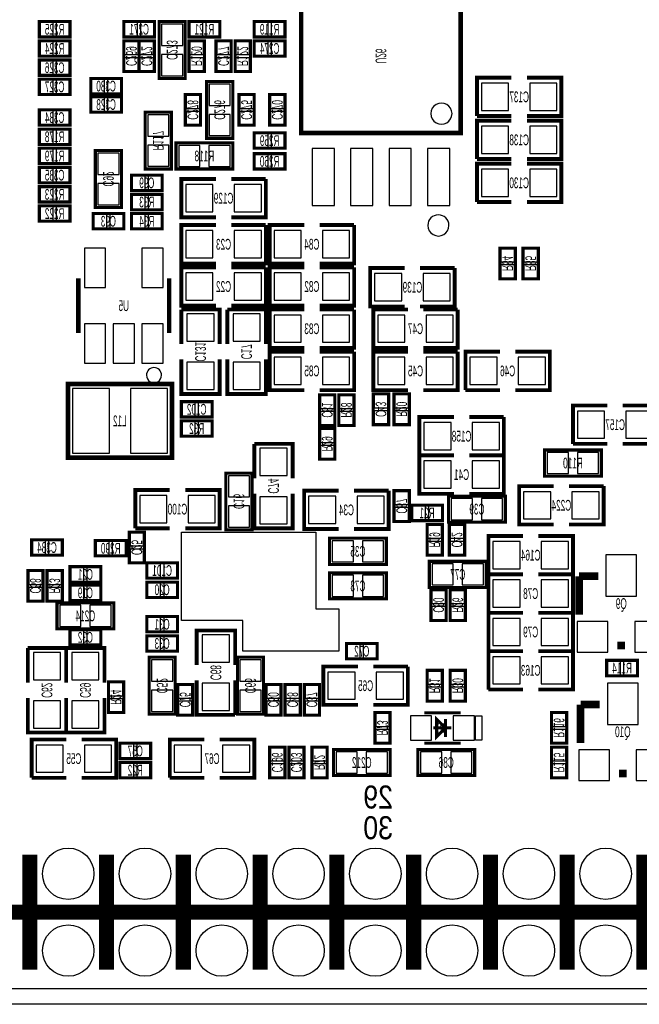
# Model space of a CAD drawing. Extents: x 0 to 3394, y 0 to 2205.
# Tile 2 of 7: x 1159 to 1966, y 0 to 1282. Entities that reach past the tile are written whole.
import ezdxf
from ezdxf.enums import TextEntityAlignment as Align

# ---------------------------------------------------------------- set-up
doc = ezdxf.new("R2010")
doc.units = 0
for name, color, linetype in [('BG_OUTLINE', 12, 'CONTINUOUS'), ('BG_SILKSCREEN_BOTTOM', 150, 'CONTINUOUS'), ('BG_SOLDERMASK_BOTTOM', 12, 'CONTINUOUS'), ('PG_SILKSCREEN_BOTTOM', 150, 'CONTINUOUS'), ('PIN_SOLDERMASK_BOTTOM', 171, 'CONTINUOUS'), ('RD_SILKSCREEN_BOTTOM', 2, 'CONTINUOUS'), ('RKI_ALL', 2, 'CONTINUOUS')]:
    doc.layers.add(name, color=color, linetype=linetype)

msp = doc.modelspace()

# ---------------------------------------------------------------- linework, layer by layer
at = {"layer": 'BG_OUTLINE'}
msp.add_lwpolyline([(3287.4, 2204.72, -0.414214), (3346.46, 2145.67), (3346.46, 59.06, -0.414249), (3287.4, 0), (59.06, 0, -0.41426), (0, 59.06), (0, 2145.67, -0.414229), (59.06, 2204.72), (629.92, 2204.72, -0.414239), (669.29, 2165.35), (669.29, 2066.93, 0.414244), (728.35, 2007.87, 0.414203), (787.4, 2066.93), (787.4, 2165.35, -0.414224), (826.77, 2204.72)], format="xyb", close=True, dxfattribs=at)
at = {"layer": 'BG_SOLDERMASK_BOTTOM'}
msp.add_lwpolyline([(1370, 615), (1545, 615), (1545, 515), (1575, 515), (1575, 460), (1450, 460), (1450, 500), (1370, 500)], close=True, dxfattribs=at)
at = {"layer": 'PG_SILKSCREEN_BOTTOM'}
for points, const_width in [([(1526.059, 1135), (1526.059, 1335), (1733.941, 1335), (1733.941, 1135), (1526.059, 1135)], 6), ([(1185, 1280), (1225, 1280), (1225, 1260), (1185, 1260), (1185, 1280)], 4), ([(1295, 1280), (1335, 1280), (1335, 1260), (1295, 1260), (1295, 1280)], 4), ([(1375, 1206), (1375, 1280), (1341, 1280), (1341, 1206), (1375, 1206)], 4), ([(1380, 1280), (1420, 1280), (1420, 1260), (1380, 1260), (1380, 1280)], 4), ([(1465, 1280), (1505, 1280), (1505, 1260), (1465, 1260), (1465, 1280)], 4), ([(1185, 1255), (1225, 1255), (1225, 1235), (1185, 1235), (1185, 1255)], 4), ([(1295, 1215), (1295, 1255), (1315, 1255), (1315, 1215), (1295, 1215)], 4), ([(1315, 1215), (1315, 1255), (1335, 1255), (1335, 1215), (1315, 1215)], 4), ([(1400, 1255), (1400, 1215), (1380, 1215), (1380, 1255), (1400, 1255)], 4), ([(1415, 1215), (1415, 1255), (1435, 1255), (1435, 1215), (1415, 1215)], 4), ([(1440, 1215), (1440, 1255), (1460, 1255), (1460, 1215), (1440, 1215)], 4), ([(1505, 1235), (1465, 1235), (1465, 1255), (1505, 1255), (1505, 1235)], 4), ([(1185, 1230), (1225, 1230), (1225, 1210), (1185, 1210), (1185, 1230)], 4), ([(1185, 1205), (1225, 1205), (1225, 1185), (1185, 1185), (1185, 1205)], 4), ([(1252, 1206), (1292, 1206), (1292, 1186), (1252, 1186), (1252, 1206)], 4), ([(1800, 1207), (1755, 1207), (1755, 1157)], 5), ([(1820, 1157), (1865, 1157), (1865, 1207), (1820, 1207)], 5), ([(1437, 1128), (1437, 1202), (1403, 1202), (1403, 1128), (1437, 1128)], 4), ([(1252, 1182), (1292, 1182), (1292, 1162), (1252, 1162), (1252, 1182)], 4), ([(1395, 1185), (1395, 1145), (1375, 1145), (1375, 1185), (1395, 1185)], 4), ([(1445, 1145), (1445, 1185), (1465, 1185), (1465, 1145), (1445, 1145)], 4), ([(1505, 1185), (1505, 1145), (1485, 1145), (1485, 1185), (1505, 1185)], 4), ([(1185, 1165), (1225, 1165), (1225, 1145), (1185, 1145), (1185, 1165)], 4), ([(1357, 1088), (1357, 1162), (1323, 1162), (1323, 1088), (1357, 1088)], 4), ([(1755, 1157), (1800, 1157)], 5), ([(1185, 1140), (1225, 1140), (1225, 1120), (1185, 1120), (1185, 1140)], 4), ([(1800, 1151), (1755, 1151), (1755, 1101)], 5), ([(1820, 1101), (1865, 1101), (1865, 1151), (1820, 1151)], 5), ([(1465, 1135), (1505, 1135), (1505, 1115), (1465, 1115), (1465, 1135)], 4), ([(1185, 1115), (1225, 1115), (1225, 1095), (1185, 1095), (1185, 1115)], 4), ([(1363, 1088), (1437, 1088), (1437, 1122), (1363, 1122), (1363, 1088)], 4), ([(1292, 1038), (1292, 1112), (1258, 1112), (1258, 1038), (1292, 1038)], 4), ([(1465, 1108), (1505, 1108), (1505, 1088), (1465, 1088), (1465, 1108)], 4), ([(1755, 1101), (1800, 1101)], 5), ([(1185, 1090), (1225, 1090), (1225, 1070), (1185, 1070), (1185, 1090)], 4), ([(1800, 1095), (1755, 1095), (1755, 1045)], 5), ([(1820, 1045), (1865, 1045), (1865, 1095), (1820, 1095)], 5), ([(1305, 1080), (1345, 1080), (1345, 1060), (1305, 1060), (1305, 1080)], 4), ([(1415, 1075), (1370, 1075), (1370, 1025), (1415, 1025)], 5), ([(1435, 1025), (1480, 1025), (1480, 1075)], 5), ([(1480, 1075), (1435, 1075)], 5), ([(1185, 1065), (1225, 1065), (1225, 1045), (1185, 1045), (1185, 1065)], 4), ([(1345, 1035), (1305, 1035), (1305, 1055), (1345, 1055), (1345, 1035)], 4), ([(1185, 1040), (1225, 1040), (1225, 1020), (1185, 1020), (1185, 1040)], 4), ([(1755, 1045), (1800, 1045)], 5), ([(1255, 1030), (1295, 1030), (1295, 1010), (1255, 1010), (1255, 1030)], 4), ([(1345, 1010), (1305, 1010), (1305, 1030), (1345, 1030), (1345, 1010)], 4), ([(1415, 1015), (1370, 1015), (1370, 965), (1415, 965)], 5), ([(1435, 965), (1480, 965), (1480, 1015)], 5), ([(1480, 1015), (1435, 1015)], 5), ([(1530, 1015), (1485, 1015), (1485, 965), (1530, 965)], 5), ([(1550, 965), (1595, 965), (1595, 1015)], 5), ([(1595, 1015), (1550, 1015)], 5), ([(1785, 945), (1785, 985), (1805, 985), (1805, 945), (1785, 945)], 4), ([(1815, 945), (1815, 985), (1835, 985), (1835, 945), (1815, 945)], 4), ([(1415, 960), (1370, 960), (1370, 910), (1415, 910)], 5), ([(1435, 910), (1480, 910), (1480, 960)], 5), ([(1480, 960), (1435, 960)], 5), ([(1530, 960), (1485, 960), (1485, 910), (1530, 910)], 5), ([(1550, 910), (1595, 910), (1595, 960)], 5), ([(1595, 960), (1550, 960)], 5), ([(1661, 959), (1616, 959), (1616, 909), (1661, 909)], 5), ([(1681, 909), (1726, 909), (1726, 959)], 5), ([(1726, 959), (1681, 959)], 5), ([(1235.945, 945.433), (1235.945, 874.567)], 5.906), ([(1354.055, 874.567), (1354.055, 945.433)], 5.906), ([(1420, 860), (1420, 905), (1370, 905)], 5), ([(1370, 905), (1370, 860)], 5), ([(1480, 860), (1480, 905), (1430, 905)], 5), ([(1430, 905), (1430, 860)], 5), ([(1530, 905), (1485, 905), (1485, 855), (1530, 855)], 5), ([(1550, 855), (1595, 855), (1595, 905)], 5), ([(1595, 905), (1550, 905)], 5), ([(1665, 905), (1620, 905), (1620, 855), (1665, 855)], 5), ([(1685, 855), (1730, 855), (1730, 905)], 5), ([(1730, 905), (1685, 905)], 5), ([(1530, 850), (1485, 850), (1485, 800), (1530, 800)], 5), ([(1550, 800), (1595, 800), (1595, 850)], 5), ([(1595, 850), (1550, 850)], 5), ([(1665, 850), (1620, 850), (1620, 800), (1665, 800)], 5), ([(1685, 800), (1730, 800), (1730, 850)], 5), ([(1730, 850), (1685, 850)], 5), ([(1785, 850), (1740, 850), (1740, 800)], 5), ([(1805, 800), (1850, 800), (1850, 850), (1805, 850)], 5), ([(1370, 840), (1370, 795), (1420, 795), (1420, 840)], 5), ([(1430, 840), (1430, 795), (1480, 795), (1480, 840)], 5), ([(1222.33, 808.15), (1357.67, 808.15), (1357.67, 712.08), (1222.32, 712.08), (1222.32, 808.15), (1222.33, 808.15)], 6), ([(1570, 794), (1570, 754), (1550, 754), (1550, 794), (1570, 794)], 4), ([(1575, 754), (1575, 794), (1595, 794), (1595, 754), (1575, 754)], 4), ([(1620, 755), (1620, 795), (1640, 795), (1640, 755), (1620, 755)], 4), ([(1667, 795), (1667, 755), (1647, 755), (1647, 795), (1667, 795)], 4), ([(1740, 800), (1785, 800)], 5), ([(1370, 785), (1410, 785), (1410, 765), (1370, 765), (1370, 785)], 4), ([(1925, 780), (1880, 780), (1880, 730)], 5), ([(1945, 730), (1990, 730), (1990, 780), (1945, 780)], 5), ([(1370, 760), (1410, 760), (1410, 740), (1370, 740), (1370, 760)], 4), ([(1725, 765), (1680, 765), (1680, 715), (1725, 715)], 5), ([(1745, 715), (1790, 715), (1790, 765)], 5), ([(1790, 765), (1745, 765)], 5), ([(1570, 750), (1570, 710), (1550, 710), (1550, 750), (1570, 750)], 4), ([(1515, 685), (1515, 730), (1465, 730)], 5), ([(1465, 730), (1465, 685)], 5), ([(1880, 730), (1925, 730)], 5), ([(1917, 722), (1843, 722), (1843, 688), (1917, 688), (1917, 722)], 4), ([(1725, 715), (1680, 715), (1680, 665), (1725, 665)], 5), ([(1745, 665), (1790, 665), (1790, 715)], 5), ([(1790, 715), (1745, 715)], 5), ([(1428, 692), (1428, 618), (1462, 618), (1462, 692), (1428, 692)], 4), ([(1355, 670), (1310, 670), (1310, 620)], 5), ([(1375, 620), (1420, 620), (1420, 670), (1375, 670)], 5), ([(1465, 665), (1465, 620), (1515, 620), (1515, 665)], 5), ([(1575, 669), (1530, 669), (1530, 619), (1575, 619)], 5), ([(1595, 619), (1640, 619), (1640, 669)], 5), ([(1640, 669), (1595, 669)], 5), ([(1647, 629), (1647, 669), (1667, 669), (1667, 629), (1647, 629)], 4), ([(1855, 675), (1810, 675), (1810, 625), (1855, 625)], 5), ([(1875, 625), (1920, 625), (1920, 675)], 5), ([(1920, 675), (1875, 675)], 5), ([(1792, 662), (1718, 662), (1718, 628), (1792, 628), (1792, 662)], 4), ([(1710, 630), (1670, 630), (1670, 650), (1710, 650), (1710, 630)], 4), ([(1302, 575), (1302, 615), (1322, 615), (1322, 575), (1302, 575)], 4), ([(1310, 620), (1355, 620)], 5), ([(1690, 585), (1690, 625), (1710, 625), (1710, 585), (1690, 585)], 4), ([(1719, 585), (1719, 625), (1739, 625), (1739, 585), (1719, 585)], 4), ([(1175, 605), (1215, 605), (1215, 585), (1175, 585), (1175, 605)], 4), ([(1258, 604), (1298, 604), (1298, 584), (1258, 584), (1258, 604)], 4), ([(1637, 607), (1563, 607), (1563, 573), (1637, 573), (1637, 607)], 4), ([(1815, 610), (1770, 610), (1770, 560)], 5), ([(1835, 560), (1880, 560), (1880, 610), (1835, 610)], 5), ([(1767, 577), (1693, 577), (1693, 543), (1767, 543), (1767, 577)], 4), ([(1190, 565), (1190, 525), (1170, 525), (1170, 565), (1190, 565)], 4), ([(1215, 565), (1215, 525), (1195, 525), (1195, 565), (1215, 565)], 4), ([(1265, 550), (1225, 550), (1225, 570), (1265, 570), (1265, 550)], 4), ([(1325, 575), (1365, 575), (1365, 555), (1325, 555), (1325, 575)], 4), ([(1325, 550), (1365, 550), (1365, 530), (1325, 530), (1325, 550)], 4), ([(1637, 562), (1563, 562), (1563, 528), (1637, 528), (1637, 562)], 4), ([(1770, 560), (1815, 560)], 5), ([(1815, 560), (1770, 560), (1770, 510)], 5), ([(1835, 510), (1880, 510), (1880, 560), (1835, 560)], 5), ([(1913, 557.5), (1888, 557.5)], 10), ([(1888, 557.5), (1888, 507.5)], 10), ([(1265, 526), (1225, 526), (1225, 546), (1265, 546), (1265, 526)], 4), ([(1715, 540), (1715, 500), (1695, 500), (1695, 540), (1715, 540)], 4), ([(1720, 500), (1720, 540), (1740, 540), (1740, 500), (1720, 500)], 4), ([(1282, 523), (1208, 523), (1208, 489), (1282, 489), (1282, 523)], 4), ([(1325, 505), (1365, 505), (1365, 485), (1325, 485), (1325, 505)], 4), ([(1770, 510), (1815, 510)], 5), ([(1815, 510), (1770, 510), (1770, 460)], 5), ([(1835, 460), (1880, 460), (1880, 510), (1835, 510)], 5), ([(1265, 468), (1225, 468), (1225, 488), (1265, 488), (1265, 468)], 4), ([(1440, 442), (1440, 487), (1390, 487), (1390, 442)], 5), ([(1325, 480), (1365, 480), (1365, 460), (1325, 460), (1325, 480)], 4), ([(1220, 419), (1220, 464), (1170, 464)], 5), ([(1170, 464), (1170, 419)], 5), ([(1270, 419), (1270, 464), (1220, 464)], 5), ([(1220, 464), (1220, 419)], 5), ([(1625, 450), (1585, 450), (1585, 470), (1625, 470), (1625, 450)], 4), ([(1815, 460), (1770, 460), (1770, 410)], 5), ([(1770, 460), (1815, 460)], 5), ([(1835, 410), (1880, 410), (1880, 460), (1835, 460)], 5), ([(1948, 467.5), (1938, 467.5)], 10), ([(1362, 378), (1362, 452), (1328, 452), (1328, 378), (1362, 378)], 4), ([(1477, 378), (1477, 452), (1443, 452), (1443, 378), (1477, 378)], 4), ([(1964, 428), (1924, 428), (1924, 448), (1964, 448), (1964, 428)], 4), ([(1600, 440), (1555, 440), (1555, 390), (1600, 390)], 5), ([(1620, 390), (1665, 390), (1665, 440)], 5), ([(1665, 440), (1620, 440)], 5), ([(1710, 435), (1710, 395), (1690, 395), (1690, 435), (1710, 435)], 4), ([(1720, 395), (1720, 435), (1740, 435), (1740, 395), (1720, 395)], 4), ([(1390, 422), (1390, 377), (1440, 377)], 5), ([(1440, 377), (1440, 422)], 5), ([(1295, 420), (1295, 380), (1275, 380), (1275, 420), (1295, 420)], 4), ([(1365, 376.7), (1365, 416.7), (1385, 416.7), (1385, 376.7), (1365, 376.7)], 4), ([(1480, 376.7), (1480, 416.7), (1500, 416.7), (1500, 376.7), (1480, 376.7)], 4), ([(1505, 376.7), (1505, 416.7), (1525, 416.7), (1525, 376.7), (1505, 376.7)], 4), ([(1530, 376.7), (1530, 416.7), (1550, 416.7), (1550, 376.7), (1530, 376.7)], 4), ([(1770, 410), (1815, 410)], 5), ([(1170, 399), (1170, 354), (1220, 354), (1220, 399)], 5), ([(1220, 399), (1220, 354), (1270, 354), (1270, 399)], 5), ([(1915, 390.5), (1890, 390.5)], 10), ([(1890, 390.5), (1890, 340.5)], 10), ([(1622, 340), (1622, 380), (1642, 380), (1642, 340), (1622, 340)], 4), ([(1733.622, 379.685), (1686.378, 379.685)], 3.937), ([(1702.126, 371.811), (1713.937, 360), (1702.126, 348.189), (1702.126, 371.811)], 3.937), ([(1713.937, 371.811), (1713.937, 348.189)], 3.937), ([(1852, 340), (1852, 380), (1872, 380), (1872, 340), (1852, 340)], 4), ([(1721.811, 360), (1698.189, 360)], 3.937), ([(1220, 345), (1175, 345), (1175, 295)], 5), ([(1240, 295), (1285, 295), (1285, 345), (1240, 345)], 5), ([(1400, 345), (1355, 345), (1355, 295)], 5), ([(1420, 295), (1465, 295), (1465, 345), (1420, 345)], 5), ([(1330, 320), (1290, 320), (1290, 340), (1330, 340), (1330, 320)], 4), ([(1485, 295), (1485, 335), (1505, 335), (1505, 295), (1485, 295)], 4), ([(1510, 295), (1510, 335), (1530, 335), (1530, 295), (1510, 295)], 4), ([(1560, 335), (1560, 295), (1540, 295), (1540, 335), (1560, 335)], 4), ([(1568, 298), (1642, 298), (1642, 332), (1568, 332), (1568, 298)], 4), ([(1678, 298), (1752, 298), (1752, 332), (1678, 332), (1678, 298)], 4), ([(1733.622, 340.315), (1686.378, 340.315)], 3.937), ([(1872, 335), (1872, 295), (1852, 295), (1852, 335), (1872, 335)], 4), ([(1330, 295), (1290, 295), (1290, 315), (1330, 315), (1330, 295)], 4), ([(1175, 295), (1220, 295)], 5), ([(1355, 295), (1400, 295)], 5), ([(1950, 300.5), (1940, 300.5)], 10), ([(1172.64, 194.803), (1172.64, 45.197)], 19.685), ([(1272.64, 194.803), (1272.64, 45.197)], 19.685), ([(1372.64, 194.803), (1372.64, 45.197)], 19.685), ([(1472.64, 194.803), (1472.64, 45.197)], 19.685), ([(1572.64, 194.803), (1572.64, 45.197)], 19.685), ([(1672.64, 194.803), (1672.64, 45.197)], 19.685), ([(1772.64, 194.803), (1772.64, 45.197)], 19.685), ([(1872.64, 194.803), (1872.64, 45.197)], 19.685), ([(1972.64, 194.803), (1972.64, 45.197)], 19.685), ([(3047.443, 120), (1097.837, 120)], 19.685)]:
    msp.add_lwpolyline(points, dxfattribs=dict(at, const_width=const_width))
for points in [[(1722.519, 1160.197, 1), (1694.9613, 1160.1967, 1)], [(1718.582, 1014.528, 1), (1691.0243, 1014.5271, 1)], [(1344.212, 819.449, 1), (1324.5282, 819.4486, 1)]]:
    msp.add_lwpolyline(points, format="xyb", close=True, dxfattribs=at)
msp.add_lwpolyline([(1761.181, 375.748), (1761.181, 344.252), (1753.307, 344.252), (1753.307, 375.748)], close=True, dxfattribs=at)
at = {"layer": 'PIN_SOLDERMASK_BOTTOM'}
for points in [[(1185.31, 1278.86), (1185.31, 1261.14), (1203.03, 1261.14), (1203.03, 1278.86)], [(1206.97, 1278.86), (1206.97, 1261.14), (1224.69, 1261.14), (1224.69, 1278.86)], [(1295.31, 1278.86), (1295.31, 1261.14), (1313.03, 1261.14), (1313.03, 1278.86)], [(1316.97, 1278.86), (1316.97, 1261.14), (1334.69, 1261.14), (1334.69, 1278.86)], [(1344.201, 1248.881), (1371.799, 1248.881), (1371.799, 1276.479), (1344.201, 1276.479)], [(1380.31, 1278.86), (1380.31, 1261.14), (1398.03, 1261.14), (1398.03, 1278.86)], [(1401.97, 1278.86), (1401.97, 1261.14), (1419.69, 1261.14), (1419.69, 1278.86)], [(1465.31, 1278.86), (1465.31, 1261.14), (1483.03, 1261.14), (1483.03, 1278.86)], [(1486.97, 1278.86), (1486.97, 1261.14), (1504.69, 1261.14), (1504.69, 1278.86)], [(1185.31, 1253.86), (1185.31, 1236.14), (1203.03, 1236.14), (1203.03, 1253.86)], [(1206.97, 1253.86), (1206.97, 1236.14), (1224.69, 1236.14), (1224.69, 1253.86)], [(1296.14, 1236.97), (1313.86, 1236.97), (1313.86, 1254.69), (1296.14, 1254.69)], [(1316.14, 1236.97), (1333.86, 1236.97), (1333.86, 1254.69), (1316.14, 1254.69)], [(1398.86, 1254.69), (1381.14, 1254.69), (1381.14, 1236.97), (1398.86, 1236.97)], [(1416.14, 1236.97), (1433.86, 1236.97), (1433.86, 1254.69), (1416.14, 1254.69)], [(1441.14, 1236.97), (1458.86, 1236.97), (1458.86, 1254.69), (1441.14, 1254.69)], [(1483.03, 1236.14), (1483.03, 1253.86), (1465.31, 1253.86), (1465.31, 1236.14)], [(1504.69, 1236.14), (1504.69, 1253.86), (1486.97, 1253.86), (1486.97, 1236.14)], [(1296.14, 1215.31), (1313.86, 1215.31), (1313.86, 1233.03), (1296.14, 1233.03)], [(1316.14, 1215.31), (1333.86, 1215.31), (1333.86, 1233.03), (1316.14, 1233.03)], [(1344.201, 1209.521), (1371.799, 1209.521), (1371.799, 1237.119), (1344.201, 1237.119)], [(1398.86, 1233.03), (1381.14, 1233.03), (1381.14, 1215.31), (1398.86, 1215.31)], [(1416.14, 1215.31), (1433.86, 1215.31), (1433.86, 1233.03), (1416.14, 1233.03)], [(1441.14, 1215.31), (1458.86, 1215.31), (1458.86, 1233.03), (1441.14, 1233.03)], [(1185.31, 1228.86), (1185.31, 1211.14), (1203.03, 1211.14), (1203.03, 1228.86)], [(1206.97, 1228.86), (1206.97, 1211.14), (1224.69, 1211.14), (1224.69, 1228.86)], [(1185.31, 1203.86), (1185.31, 1186.14), (1203.03, 1186.14), (1203.03, 1203.86)], [(1206.97, 1203.86), (1206.97, 1186.14), (1224.69, 1186.14), (1224.69, 1203.86)], [(1252.31, 1204.86), (1252.31, 1187.14), (1270.03, 1187.14), (1270.03, 1204.86)], [(1273.97, 1204.86), (1273.97, 1187.14), (1291.69, 1187.14), (1291.69, 1204.86)], [(1406.201, 1170.881), (1433.799, 1170.881), (1433.799, 1198.479), (1406.201, 1198.479)], [(1760.785, 1199.715), (1760.785, 1164.285), (1796.215, 1164.285), (1796.215, 1199.715)], [(1823.785, 1199.715), (1823.785, 1164.285), (1859.215, 1164.285), (1859.215, 1199.715)], [(1252.31, 1180.86), (1252.31, 1163.14), (1270.03, 1163.14), (1270.03, 1180.86)], [(1273.97, 1180.86), (1273.97, 1163.14), (1291.69, 1163.14), (1291.69, 1180.86)], [(1393.86, 1184.69), (1376.14, 1184.69), (1376.14, 1166.97), (1393.86, 1166.97)], [(1446.14, 1166.97), (1463.86, 1166.97), (1463.86, 1184.69), (1446.14, 1184.69)], [(1503.86, 1184.69), (1486.14, 1184.69), (1486.14, 1166.97), (1503.86, 1166.97)], [(1185.31, 1163.86), (1185.31, 1146.14), (1203.03, 1146.14), (1203.03, 1163.86)], [(1206.97, 1163.86), (1206.97, 1146.14), (1224.69, 1146.14), (1224.69, 1163.86)], [(1326.201, 1130.881), (1353.799, 1130.881), (1353.799, 1158.479), (1326.201, 1158.479)], [(1393.86, 1163.03), (1376.14, 1163.03), (1376.14, 1145.31), (1393.86, 1145.31)], [(1406.201, 1131.521), (1433.799, 1131.521), (1433.799, 1159.119), (1406.201, 1159.119)], [(1446.14, 1145.31), (1463.86, 1145.31), (1463.86, 1163.03), (1446.14, 1163.03)], [(1503.86, 1163.03), (1486.14, 1163.03), (1486.14, 1145.31), (1503.86, 1145.31)], [(1760.785, 1143.715), (1760.785, 1108.285), (1796.215, 1108.285), (1796.215, 1143.715)], [(1823.785, 1143.715), (1823.785, 1108.285), (1859.215, 1108.285), (1859.215, 1143.715)], [(1185.31, 1138.86), (1185.31, 1121.14), (1203.03, 1121.14), (1203.03, 1138.86)], [(1206.97, 1138.86), (1206.97, 1121.14), (1224.69, 1121.14), (1224.69, 1138.86)], [(1465.31, 1133.86), (1465.31, 1116.14), (1483.03, 1116.14), (1483.03, 1133.86)], [(1486.97, 1133.86), (1486.97, 1116.14), (1504.69, 1116.14), (1504.69, 1133.86)], [(1326.201, 1091.521), (1353.799, 1091.521), (1353.799, 1119.119), (1326.201, 1119.119)], [(1366.521, 1118.799), (1366.521, 1091.201), (1394.119, 1091.201), (1394.119, 1118.799)], [(1405.881, 1118.799), (1405.881, 1091.201), (1433.479, 1091.201), (1433.479, 1118.799)], [(1185.31, 1113.86), (1185.31, 1096.14), (1203.03, 1096.14), (1203.03, 1113.86)], [(1206.97, 1113.86), (1206.97, 1096.14), (1224.69, 1096.14), (1224.69, 1113.86)], [(1261.201, 1080.881), (1288.799, 1080.881), (1288.799, 1108.479), (1261.201, 1108.479)], [(1465.31, 1106.86), (1465.31, 1089.14), (1483.03, 1089.14), (1483.03, 1106.86)], [(1486.97, 1106.86), (1486.97, 1089.14), (1504.69, 1089.14), (1504.69, 1106.86)], [(1540.5, 1114.52), (1540.5, 1040.52), (1569.5, 1040.52), (1569.5, 1114.52)], [(1590.5, 1114.52), (1590.5, 1040.52), (1619.5, 1040.52), (1619.5, 1114.52)], [(1640.5, 1114.52), (1640.5, 1040.52), (1669.5, 1040.52), (1669.5, 1114.52)], [(1690.5, 1114.52), (1690.5, 1040.52), (1719.5, 1040.52), (1719.5, 1114.52)], [(1185.31, 1088.86), (1185.31, 1071.14), (1203.03, 1071.14), (1203.03, 1088.86)], [(1206.97, 1088.86), (1206.97, 1071.14), (1224.69, 1071.14), (1224.69, 1088.86)], [(1305.31, 1078.86), (1305.31, 1061.14), (1323.03, 1061.14), (1323.03, 1078.86)], [(1326.97, 1078.86), (1326.97, 1061.14), (1344.69, 1061.14), (1344.69, 1078.86)], [(1760.785, 1087.715), (1760.785, 1052.285), (1796.215, 1052.285), (1796.215, 1087.715)], [(1823.785, 1087.715), (1823.785, 1052.285), (1859.215, 1052.285), (1859.215, 1087.715)], [(1261.201, 1041.521), (1288.799, 1041.521), (1288.799, 1069.119), (1261.201, 1069.119)], [(1411.215, 1032.285), (1411.215, 1067.715), (1375.785, 1067.715), (1375.785, 1032.285)], [(1474.215, 1032.285), (1474.215, 1067.715), (1438.785, 1067.715), (1438.785, 1032.285)], [(1185.31, 1063.86), (1185.31, 1046.14), (1203.03, 1046.14), (1203.03, 1063.86)], [(1206.97, 1063.86), (1206.97, 1046.14), (1224.69, 1046.14), (1224.69, 1063.86)], [(1323.03, 1036.14), (1323.03, 1053.86), (1305.31, 1053.86), (1305.31, 1036.14)], [(1344.69, 1036.14), (1344.69, 1053.86), (1326.97, 1053.86), (1326.97, 1036.14)], [(1185.31, 1038.86), (1185.31, 1021.14), (1203.03, 1021.14), (1203.03, 1038.86)], [(1206.97, 1038.86), (1206.97, 1021.14), (1224.69, 1021.14), (1224.69, 1038.86)], [(1255.31, 1028.86), (1255.31, 1011.14), (1273.03, 1011.14), (1273.03, 1028.86)], [(1276.97, 1028.86), (1276.97, 1011.14), (1294.69, 1011.14), (1294.69, 1028.86)], [(1323.03, 1011.14), (1323.03, 1028.86), (1305.31, 1028.86), (1305.31, 1011.14)], [(1344.69, 1011.14), (1344.69, 1028.86), (1326.97, 1028.86), (1326.97, 1011.14)], [(1411.215, 972.285), (1411.215, 1007.715), (1375.785, 1007.715), (1375.785, 972.285)], [(1474.215, 972.285), (1474.215, 1007.715), (1438.785, 1007.715), (1438.785, 972.285)], [(1526.215, 972.285), (1526.215, 1007.715), (1490.785, 1007.715), (1490.785, 972.285)], [(1589.215, 972.285), (1589.215, 1007.715), (1553.785, 1007.715), (1553.785, 972.285)], [(1271.397, 933.612), (1271.397, 984.813), (1243.799, 984.813), (1243.799, 933.612)], [(1346.201, 933.612), (1346.201, 984.813), (1318.603, 984.813), (1318.603, 933.612)], [(1786.14, 966.97), (1803.86, 966.97), (1803.86, 984.69), (1786.14, 984.69)], [(1816.14, 966.97), (1833.86, 966.97), (1833.86, 984.69), (1816.14, 984.69)], [(1786.14, 945.31), (1803.86, 945.31), (1803.86, 963.03), (1786.14, 963.03)], [(1816.14, 945.31), (1833.86, 945.31), (1833.86, 963.03), (1816.14, 963.03)], [(1411.215, 917.285), (1411.215, 952.715), (1375.785, 952.715), (1375.785, 917.285)], [(1474.215, 917.285), (1474.215, 952.715), (1438.785, 952.715), (1438.785, 917.285)], [(1526.215, 917.285), (1526.215, 952.715), (1490.785, 952.715), (1490.785, 917.285)], [(1589.215, 917.285), (1589.215, 952.715), (1553.785, 952.715), (1553.785, 917.285)], [(1657.215, 916.285), (1657.215, 951.715), (1621.785, 951.715), (1621.785, 916.285)], [(1720.215, 916.285), (1720.215, 951.715), (1684.785, 951.715), (1684.785, 916.285)], [(1412.715, 899.215), (1377.285, 899.215), (1377.285, 863.785), (1412.715, 863.785)], [(1472.715, 899.215), (1437.285, 899.215), (1437.285, 863.785), (1472.715, 863.785)], [(1271.397, 835.186), (1271.397, 886.387), (1243.799, 886.387), (1243.799, 835.186)], [(1308.799, 835.186), (1308.799, 886.387), (1281.201, 886.387), (1281.201, 835.186)], [(1346.201, 835.186), (1346.201, 886.387), (1318.603, 886.387), (1318.603, 835.186)], [(1526.215, 862.285), (1526.215, 897.715), (1490.785, 897.715), (1490.785, 862.285)], [(1589.215, 862.285), (1589.215, 897.715), (1553.785, 897.715), (1553.785, 862.285)], [(1661.215, 862.285), (1661.215, 897.715), (1625.785, 897.715), (1625.785, 862.285)], [(1724.215, 862.285), (1724.215, 897.715), (1688.785, 897.715), (1688.785, 862.285)], [(1412.715, 836.215), (1377.285, 836.215), (1377.285, 800.785), (1412.715, 800.785)], [(1472.715, 836.215), (1437.285, 836.215), (1437.285, 800.785), (1472.715, 800.785)], [(1526.215, 807.285), (1526.215, 842.715), (1490.785, 842.715), (1490.785, 807.285)], [(1589.215, 807.285), (1589.215, 842.715), (1553.785, 842.715), (1553.785, 807.285)], [(1661.215, 807.285), (1661.215, 842.715), (1625.785, 842.715), (1625.785, 807.285)], [(1724.215, 807.285), (1724.215, 842.715), (1688.785, 842.715), (1688.785, 807.285)], [(1745.785, 842.715), (1745.785, 807.285), (1781.215, 807.285), (1781.215, 842.715)], [(1808.785, 842.715), (1808.785, 807.285), (1844.215, 807.285), (1844.215, 842.715)], [(1228.25, 802), (1228.25, 718), (1276.25, 718), (1276.25, 802)], [(1303.75, 802), (1303.75, 718), (1351.75, 718), (1351.75, 802)], [(1370.31, 783.86), (1370.31, 766.14), (1388.03, 766.14), (1388.03, 783.86)], [(1391.97, 783.86), (1391.97, 766.14), (1409.69, 766.14), (1409.69, 783.86)], [(1568.86, 793.69), (1551.14, 793.69), (1551.14, 775.97), (1568.86, 775.97)], [(1576.14, 775.97), (1593.86, 775.97), (1593.86, 793.69), (1576.14, 793.69)], [(1621.14, 776.97), (1638.86, 776.97), (1638.86, 794.69), (1621.14, 794.69)], [(1665.86, 794.69), (1648.14, 794.69), (1648.14, 776.97), (1665.86, 776.97)], [(1568.86, 772.03), (1551.14, 772.03), (1551.14, 754.31), (1568.86, 754.31)], [(1576.14, 754.31), (1593.86, 754.31), (1593.86, 772.03), (1576.14, 772.03)], [(1621.14, 755.31), (1638.86, 755.31), (1638.86, 773.03), (1621.14, 773.03)], [(1665.86, 773.03), (1648.14, 773.03), (1648.14, 755.31), (1665.86, 755.31)], [(1885.785, 772.715), (1885.785, 737.285), (1921.215, 737.285), (1921.215, 772.715)], [(1948.785, 772.715), (1948.785, 737.285), (1984.215, 737.285), (1984.215, 772.715)], [(1370.31, 758.86), (1370.31, 741.14), (1388.03, 741.14), (1388.03, 758.86)], [(1391.97, 758.86), (1391.97, 741.14), (1409.69, 741.14), (1409.69, 758.86)], [(1721.215, 722.285), (1721.215, 757.715), (1685.785, 757.715), (1685.785, 722.285)], [(1784.215, 722.285), (1784.215, 757.715), (1748.785, 757.715), (1748.785, 722.285)], [(1568.86, 749.69), (1551.14, 749.69), (1551.14, 731.97), (1568.86, 731.97)], [(1507.715, 724.215), (1472.285, 724.215), (1472.285, 688.785), (1507.715, 688.785)], [(1568.86, 728.03), (1551.14, 728.03), (1551.14, 710.31), (1568.86, 710.31)], [(1874.119, 691.201), (1874.119, 718.799), (1846.521, 718.799), (1846.521, 691.201)], [(1913.479, 691.201), (1913.479, 718.799), (1885.881, 718.799), (1885.881, 691.201)], [(1721.215, 672.285), (1721.215, 707.715), (1685.785, 707.715), (1685.785, 672.285)], [(1784.215, 672.285), (1784.215, 707.715), (1748.785, 707.715), (1748.785, 672.285)], [(1458.799, 688.479), (1431.201, 688.479), (1431.201, 660.881), (1458.799, 660.881)], [(1648.14, 650.97), (1665.86, 650.97), (1665.86, 668.69), (1648.14, 668.69)], [(1851.215, 632.285), (1851.215, 667.715), (1815.785, 667.715), (1815.785, 632.285)], [(1914.215, 632.285), (1914.215, 667.715), (1878.785, 667.715), (1878.785, 632.285)], [(1315.785, 662.715), (1315.785, 627.285), (1351.215, 627.285), (1351.215, 662.715)], [(1378.785, 662.715), (1378.785, 627.285), (1414.215, 627.285), (1414.215, 662.715)], [(1507.715, 661.215), (1472.285, 661.215), (1472.285, 625.785), (1507.715, 625.785)], [(1571.215, 626.285), (1571.215, 661.715), (1535.785, 661.715), (1535.785, 626.285)], [(1634.215, 626.285), (1634.215, 661.715), (1598.785, 661.715), (1598.785, 626.285)], [(1749.119, 631.201), (1749.119, 658.799), (1721.521, 658.799), (1721.521, 631.201)], [(1788.479, 631.201), (1788.479, 658.799), (1760.881, 658.799), (1760.881, 631.201)], [(1458.799, 649.119), (1431.201, 649.119), (1431.201, 621.521), (1458.799, 621.521)], [(1648.14, 629.31), (1665.86, 629.31), (1665.86, 647.03), (1648.14, 647.03)], [(1688.03, 631.14), (1688.03, 648.86), (1670.31, 648.86), (1670.31, 631.14)], [(1709.69, 631.14), (1709.69, 648.86), (1691.97, 648.86), (1691.97, 631.14)], [(1691.14, 606.97), (1708.86, 606.97), (1708.86, 624.69), (1691.14, 624.69)], [(1720.14, 606.97), (1737.86, 606.97), (1737.86, 624.69), (1720.14, 624.69)], [(1175.31, 603.86), (1175.31, 586.14), (1193.03, 586.14), (1193.03, 603.86)], [(1196.97, 603.86), (1196.97, 586.14), (1214.69, 586.14), (1214.69, 603.86)], [(1258.31, 602.86), (1258.31, 585.14), (1276.03, 585.14), (1276.03, 602.86)], [(1279.97, 602.86), (1279.97, 585.14), (1297.69, 585.14), (1297.69, 602.86)], [(1303.14, 596.97), (1320.86, 596.97), (1320.86, 614.69), (1303.14, 614.69)], [(1594.119, 576.201), (1594.119, 603.799), (1566.521, 603.799), (1566.521, 576.201)], [(1633.479, 576.201), (1633.479, 603.799), (1605.881, 603.799), (1605.881, 576.201)], [(1691.14, 585.31), (1708.86, 585.31), (1708.86, 603.03), (1691.14, 603.03)], [(1720.14, 585.31), (1737.86, 585.31), (1737.86, 603.03), (1720.14, 603.03)], [(1303.14, 575.31), (1320.86, 575.31), (1320.86, 593.03), (1303.14, 593.03)], [(1775.785, 602.715), (1775.785, 567.285), (1811.215, 567.285), (1811.215, 602.715)], [(1838.785, 602.715), (1838.785, 567.285), (1874.215, 567.285), (1874.215, 602.715)], [(1962.97, 531.53), (1962.97, 585.47), (1923.03, 585.47), (1923.03, 531.53)], [(1188.86, 564.69), (1171.14, 564.69), (1171.14, 546.97), (1188.86, 546.97)], [(1213.86, 564.69), (1196.14, 564.69), (1196.14, 546.97), (1213.86, 546.97)], [(1243.03, 551.14), (1243.03, 568.86), (1225.31, 568.86), (1225.31, 551.14)], [(1264.69, 551.14), (1264.69, 568.86), (1246.97, 568.86), (1246.97, 551.14)], [(1325.31, 573.86), (1325.31, 556.14), (1343.03, 556.14), (1343.03, 573.86)], [(1346.97, 573.86), (1346.97, 556.14), (1364.69, 556.14), (1364.69, 573.86)], [(1724.119, 546.201), (1724.119, 573.799), (1696.521, 573.799), (1696.521, 546.201)], [(1763.479, 546.201), (1763.479, 573.799), (1735.881, 573.799), (1735.881, 546.201)], [(1594.119, 531.201), (1594.119, 558.799), (1566.521, 558.799), (1566.521, 531.201)], [(1633.479, 531.201), (1633.479, 558.799), (1605.881, 558.799), (1605.881, 531.201)], [(1775.785, 552.715), (1775.785, 517.285), (1811.215, 517.285), (1811.215, 552.715)], [(1838.785, 552.715), (1838.785, 517.285), (1874.215, 517.285), (1874.215, 552.715)], [(1188.86, 543.03), (1171.14, 543.03), (1171.14, 525.31), (1188.86, 525.31)], [(1213.86, 543.03), (1196.14, 543.03), (1196.14, 525.31), (1213.86, 525.31)], [(1243.03, 527.14), (1243.03, 544.86), (1225.31, 544.86), (1225.31, 527.14)], [(1264.69, 527.14), (1264.69, 544.86), (1246.97, 544.86), (1246.97, 527.14)], [(1325.31, 548.86), (1325.31, 531.14), (1343.03, 531.14), (1343.03, 548.86)], [(1346.97, 548.86), (1346.97, 531.14), (1364.69, 531.14), (1364.69, 548.86)], [(1713.86, 539.69), (1696.14, 539.69), (1696.14, 521.97), (1713.86, 521.97)], [(1721.14, 521.97), (1738.86, 521.97), (1738.86, 539.69), (1721.14, 539.69)], [(1239.119, 492.201), (1239.119, 519.799), (1211.521, 519.799), (1211.521, 492.201)], [(1278.479, 492.201), (1278.479, 519.799), (1250.881, 519.799), (1250.881, 492.201)], [(1713.86, 518.03), (1696.14, 518.03), (1696.14, 500.31), (1713.86, 500.31)], [(1721.14, 500.31), (1738.86, 500.31), (1738.86, 518.03), (1721.14, 518.03)], [(1325.31, 503.86), (1325.31, 486.14), (1343.03, 486.14), (1343.03, 503.86)], [(1346.97, 503.86), (1346.97, 486.14), (1364.69, 486.14), (1364.69, 503.86)], [(1775.785, 502.715), (1775.785, 467.285), (1811.215, 467.285), (1811.215, 502.715)], [(1838.785, 502.715), (1838.785, 467.285), (1874.215, 467.285), (1874.215, 502.715)], [(1925.47, 458.53), (1925.47, 498.47), (1885.53, 498.47), (1885.53, 458.53)], [(2000.47, 458.53), (2000.47, 498.47), (1960.53, 498.47), (1960.53, 458.53)], [(1243.03, 469.14), (1243.03, 486.86), (1225.31, 486.86), (1225.31, 469.14)], [(1264.69, 469.14), (1264.69, 486.86), (1246.97, 486.86), (1246.97, 469.14)], [(1325.31, 478.86), (1325.31, 461.14), (1343.03, 461.14), (1343.03, 478.86)], [(1346.97, 478.86), (1346.97, 461.14), (1364.69, 461.14), (1364.69, 478.86)], [(1397.285, 445.785), (1432.715, 445.785), (1432.715, 481.215), (1397.285, 481.215)], [(1603.03, 451.14), (1603.03, 468.86), (1585.31, 468.86), (1585.31, 451.14)], [(1624.69, 451.14), (1624.69, 468.86), (1606.97, 468.86), (1606.97, 451.14)], [(1212.715, 458.215), (1177.285, 458.215), (1177.285, 422.785), (1212.715, 422.785)], [(1262.715, 458.215), (1227.285, 458.215), (1227.285, 422.785), (1262.715, 422.785)], [(1775.785, 452.715), (1775.785, 417.285), (1811.215, 417.285), (1811.215, 452.715)], [(1838.785, 452.715), (1838.785, 417.285), (1874.215, 417.285), (1874.215, 452.715)], [(1331.201, 420.881), (1358.799, 420.881), (1358.799, 448.479), (1331.201, 448.479)], [(1446.201, 420.881), (1473.799, 420.881), (1473.799, 448.479), (1446.201, 448.479)], [(1942.03, 429.14), (1942.03, 446.86), (1924.31, 446.86), (1924.31, 429.14)], [(1963.69, 429.14), (1963.69, 446.86), (1945.97, 446.86), (1945.97, 429.14)], [(1596.215, 397.285), (1596.215, 432.715), (1560.785, 432.715), (1560.785, 397.285)], [(1659.215, 397.285), (1659.215, 432.715), (1623.785, 432.715), (1623.785, 397.285)], [(1708.86, 434.69), (1691.14, 434.69), (1691.14, 416.97), (1708.86, 416.97)], [(1721.14, 416.97), (1738.86, 416.97), (1738.86, 434.69), (1721.14, 434.69)], [(1293.86, 419.69), (1276.14, 419.69), (1276.14, 401.97), (1293.86, 401.97)], [(1366.14, 398.67), (1383.86, 398.67), (1383.86, 416.39), (1366.14, 416.39)], [(1397.285, 382.785), (1432.715, 382.785), (1432.715, 418.215), (1397.285, 418.215)], [(1481.14, 398.67), (1498.86, 398.67), (1498.86, 416.39), (1481.14, 416.39)], [(1506.14, 398.67), (1523.86, 398.67), (1523.86, 416.39), (1506.14, 416.39)], [(1531.14, 398.67), (1548.86, 398.67), (1548.86, 416.39), (1531.14, 416.39)], [(1708.86, 413.03), (1691.14, 413.03), (1691.14, 395.31), (1708.86, 395.31)], [(1721.14, 395.31), (1738.86, 395.31), (1738.86, 413.03), (1721.14, 413.03)], [(1964.97, 364.53), (1964.97, 418.47), (1925.03, 418.47), (1925.03, 364.53)], [(1293.86, 398.03), (1276.14, 398.03), (1276.14, 380.31), (1293.86, 380.31)], [(1331.201, 381.521), (1358.799, 381.521), (1358.799, 409.119), (1331.201, 409.119)], [(1446.201, 381.521), (1473.799, 381.521), (1473.799, 409.119), (1446.201, 409.119)], [(1212.715, 395.215), (1177.285, 395.215), (1177.285, 359.785), (1212.715, 359.785)], [(1262.715, 395.215), (1227.285, 395.215), (1227.285, 359.785), (1262.715, 359.785)], [(1366.14, 377.01), (1383.86, 377.01), (1383.86, 394.73), (1366.14, 394.73)], [(1481.14, 377.01), (1498.86, 377.01), (1498.86, 394.73), (1481.14, 394.73)], [(1506.14, 377.01), (1523.86, 377.01), (1523.86, 394.73), (1506.14, 394.73)], [(1531.14, 377.01), (1548.86, 377.01), (1548.86, 394.73), (1531.14, 394.73)], [(1623.14, 361.97), (1640.86, 361.97), (1640.86, 379.69), (1623.14, 379.69)], [(1695.827, 344.252), (1695.827, 375.748), (1668.268, 375.748), (1668.268, 344.252)], [(1751.733, 344.252), (1751.733, 375.748), (1724.174, 375.748), (1724.174, 344.252)], [(1853.14, 361.97), (1870.86, 361.97), (1870.86, 379.69), (1853.14, 379.69)], [(1623.14, 340.31), (1640.86, 340.31), (1640.86, 358.03), (1623.14, 358.03)], [(1853.14, 340.31), (1870.86, 340.31), (1870.86, 358.03), (1853.14, 358.03)], [(1180.785, 337.715), (1180.785, 302.285), (1216.215, 302.285), (1216.215, 337.715)], [(1243.785, 337.715), (1243.785, 302.285), (1279.215, 302.285), (1279.215, 337.715)], [(1308.03, 321.14), (1308.03, 338.86), (1290.31, 338.86), (1290.31, 321.14)], [(1329.69, 321.14), (1329.69, 338.86), (1311.97, 338.86), (1311.97, 321.14)], [(1360.785, 337.715), (1360.785, 302.285), (1396.215, 302.285), (1396.215, 337.715)], [(1423.785, 337.715), (1423.785, 302.285), (1459.215, 302.285), (1459.215, 337.715)], [(1486.14, 316.97), (1503.86, 316.97), (1503.86, 334.69), (1486.14, 334.69)], [(1511.14, 316.97), (1528.86, 316.97), (1528.86, 334.69), (1511.14, 334.69)], [(1558.86, 334.69), (1541.14, 334.69), (1541.14, 316.97), (1558.86, 316.97)], [(1870.86, 334.69), (1853.14, 334.69), (1853.14, 316.97), (1870.86, 316.97)], [(1571.521, 328.799), (1571.521, 301.201), (1599.119, 301.201), (1599.119, 328.799)], [(1610.881, 328.799), (1610.881, 301.201), (1638.479, 301.201), (1638.479, 328.799)], [(1681.521, 328.799), (1681.521, 301.201), (1709.119, 301.201), (1709.119, 328.799)], [(1720.881, 328.799), (1720.881, 301.201), (1748.479, 301.201), (1748.479, 328.799)], [(1927.47, 291.53), (1927.47, 331.47), (1887.53, 331.47), (1887.53, 291.53)], [(2002.47, 291.53), (2002.47, 331.47), (1962.53, 331.47), (1962.53, 291.53)], [(1308.03, 296.14), (1308.03, 313.86), (1290.31, 313.86), (1290.31, 296.14)], [(1329.69, 296.14), (1329.69, 313.86), (1311.97, 313.86), (1311.97, 296.14)], [(1486.14, 295.31), (1503.86, 295.31), (1503.86, 313.03), (1486.14, 313.03)], [(1511.14, 295.31), (1528.86, 295.31), (1528.86, 313.03), (1511.14, 313.03)], [(1558.86, 313.03), (1541.14, 313.03), (1541.14, 295.31), (1558.86, 295.31)], [(1870.86, 313.03), (1853.14, 313.03), (1853.14, 295.31), (1870.86, 295.31)]]:
    msp.add_lwpolyline(points, close=True, dxfattribs=at)
for centre in [(1222.64, 170), (1322.64, 170), (1422.64, 170), (1522.64, 170), (1622.64, 170), (1722.64, 170), (1822.64, 170), (1922.64, 170), (1222.64, 70), (1322.64, 70), (1422.64, 70), (1522.64, 70), (1622.64, 70), (1722.64, 70), (1822.64, 70), (1922.64, 70)]:
    msp.add_circle(centre, 33.4645, dxfattribs=at)
at = {"layer": 'RKI_ALL'}
msp.add_lwpolyline([(59.049, 2184.72), (629.923, 2184.72, -0.414195), (649.291, 2165.352), (649.291, 2066.924, 0.414194), (728.345, 1987.87), (728.351, 1987.87, 0.414182), (807.402, 2066.924), (807.402, 2165.352, -0.414194), (826.77, 2184.72), (3287.409, 2184.72, -0.414164), (3326.461, 2145.668), (3326.461, 59.055, -0.414188), (3287.406, 20), (59.052, 20, -0.414163), (20, 59.052), (20, 2145.669, -0.414162)], format="xyb", close=True, dxfattribs=at)

# ---------------------------------------------------------------- texts
at = {"layer": 'BG_SILKSCREEN_BOTTOM', "text_generation_flag": 2, "width": 0.866667}
for s, p in [('29', (1645.64, 255)), ('30', (1645.64, 215))]:
    msp.add_text(s, height=30, dxfattribs=at).set_placement(p)
at = {"layer": 'RD_SILKSCREEN_BOTTOM', "text_generation_flag": 2, "width": 0.571429}
for s, p in [('R225', (1205, 1263)), ('C271', (1315, 1263)), ('R121', (1400, 1263)), ('R119', (1485, 1263)), ('R224', (1205, 1238)), ('C274', (1485, 1238)), ('C326', (1205, 1213)), ('C327', (1205, 1188)), ('C330', (1272, 1189)), ('C137', (1810, 1175)), ('C328', (1272, 1165)), ('C334', (1205, 1148)), ('R178', (1205, 1123)), ('R259', (1485, 1118)), ('C138', (1810, 1119)), ('R179', (1205, 1098)), ('R118', (1400, 1098)), ('R260', (1485, 1091)), ('C385', (1205, 1073)), ('C99', (1325, 1063)), ('C130', (1810, 1063)), ('R223', (1205, 1048)), ('R33', (1325, 1038)), ('C129', (1425, 1043)), ('R222', (1205, 1023)), ('C93', (1275, 1013)), ('R34', (1325, 1013)), ('C23', (1425, 983)), ('C84', (1540, 983)), ('C22', (1425, 928)), ('C82', (1540, 928)), ('C139', (1671, 927)), ('U5', (1295, 903)), ('C83', (1540, 873)), ('C47', (1675, 873)), ('C85', (1540, 818)), ('C45', (1675, 818)), ('C46', (1795, 818)), ('C102', (1390, 768)), ('L12', (1290, 753)), ('R32', (1390, 743)), ('C157', (1935, 748)), ('C158', (1735, 733)), ('R110', (1880, 698)), ('C41', (1735, 683)), ('C224', (1865, 643)), ('C100', (1365, 638)), ('C34', (1585, 637)), ('R21', (1690, 633)), ('C39', (1755, 638)), ('C384', (1195, 588)), ('R290', (1278, 587)), ('C35', (1600, 583)), ('C164', (1825, 578)), ('C21', (1245, 553)), ('C101', (1345, 558)), ('C77', (1730, 553)), ('C73', (1600, 538)), ('C19', (1245, 529)), ('C20', (1345, 533)), ('C78', (1825, 528)), ('Q9', (1943, 515)), ('C214', (1245, 499)), ('C31', (1345, 488)), ('C79', (1825, 478)), ('C32', (1245, 471)), ('C33', (1345, 463)), ('C72', (1605, 453)), ('C163', (1825, 428)), ('R114', (1944, 431)), ('C65', (1610, 408)), ('D8', (1710, 353)), ('Q10', (1945, 348)), ('C57', (1310, 323)), ('C55', (1230, 313)), ('C67', (1410, 313)), ('C212', (1605, 308)), ('C86', (1715, 308)), ('R22', (1310, 298))]:
    msp.add_text(s, height=14, dxfattribs=at).set_placement(p, align=Align.CENTER)
for s, p in [('C269', (1298, 1235.017)), ('C272', (1318, 1235.017)), ('C273', (1351, 1243.017)), ('R120', (1383, 1235.017)), ('C277', (1418, 1235.017)), ('R122', (1443, 1235.017)), ('U26', (1623, 1235.017)), ('C278', (1378, 1165.017)), ('C276', (1413, 1165.017)), ('C275', (1448, 1165.017)), ('C270', (1488, 1165.017)), ('R117', (1333, 1125.017)), ('C92', (1268, 1075.017)), ('R84', (1788, 965.017)), ('R85', (1818, 965.017)), ('C131', (1388, 850.017)), ('C17', (1448, 850.017)), ('C81', (1553, 774.017)), ('R28', (1578, 774.017)), ('C43', (1623, 775.017)), ('R20', (1650, 775.017)), ('R29', (1553, 730.017)), ('C74', (1483, 675.017)), ('C16', (1438, 655.017)), ('C87', (1650, 649.017)), ('C25', (1305, 595.017)), ('R19', (1693, 605.017)), ('C42', (1722, 605.017)), ('C58', (1173, 545.017)), ('R23', (1198, 545.017)), ('C80', (1698, 520.017)), ('R26', (1723, 520.017)), ('C68', (1408, 432.017)), ('C52', (1338, 415.017)), ('C66', (1453, 415.017)), ('R31', (1693, 415.017)), ('R30', (1723, 415.017)), ('C62', (1188, 409.017)), ('C59', (1238, 409.017)), ('R24', (1278, 400.017)), ('C75', (1368, 396.717)), ('C50', (1483, 396.717)), ('C48', (1508, 396.717)), ('C37', (1533, 396.717)), ('R116', (1855, 360.017)), ('R73', (1625, 360.017)), ('C196', (1488, 315.017)), ('C203', (1513, 315.017)), ('R72', (1543, 315.017)), ('R115', (1855, 315.017))]:
    msp.add_text(s, height=14, rotation=270, dxfattribs=at).set_placement(p, align=Align.CENTER)

doc.saveas('drawing.dxf')
